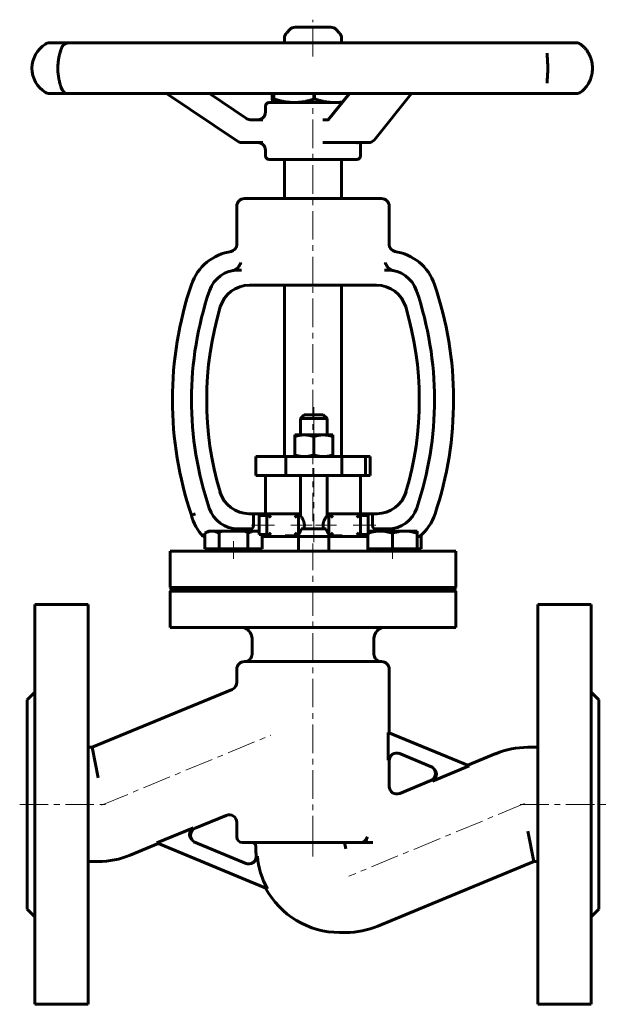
# Model space of a CAD drawing. Header units: millimetres. Extents: x -77 to 77, y -129 to 129.
import ezdxf

# ---------------------------------------------------------------- set-up
doc = ezdxf.new("R2010")
doc.units = ezdxf.units.MM
for name, pattern in [('K5LT-1', [0]), ('K5LT_AXLED', [12, 7.5, -1.5, 1.5, -1.5]), ('K5LT_BASIC', [0])]:
    doc.linetypes.add(name, pattern=pattern)
doc.layers.add('Системный слой (1)', color=7, linetype='Continuous', true_color=0x6c6c6c)

# ---------------------------------------------------------------- blocks, each defined once
blk = doc.blocks.new('U0')
at = {"layer": 'Системный слой (1)', "color": 143, "linetype": 'K5LT_BASIC', "lineweight": 60, "true_color": 0x33acca}
for p, q in [((-11.5, 92.55), (-11.49, 92.55)), ((-11.49, 92.55), (11.5, 92.55))]:
    blk.add_line(p, q, dxfattribs=at)
blk = doc.blocks.new('U1')
at = {"layer": 'Системный слой (1)', "color": 143, "linetype": 'K5LT_BASIC', "lineweight": 60, "true_color": 0x33acca}
for p, q in [((-12.5, 105.03), (-12.5, 106.55)), ((-12.5, 93.55), (-12.5, 95.03))]:
    blk.add_line(p, q, dxfattribs=at)
blk = doc.blocks.new('U2')
at = {"layer": 'Системный слой (1)', "color": 143, "linetype": 'K5LT_BASIC', "lineweight": 60, "true_color": 0x33acca}
for p, q in [((-11.49, 107.55), (-11.5, 107.55)), ((7.66, 107.55), (-11.49, 107.55))]:
    blk.add_line(p, q, dxfattribs=at)
blk = doc.blocks.new('U3')
at = {"layer": 'Системный слой (1)', "color": 143, "linetype": 'K5LT_BASIC', "lineweight": 60, "true_color": 0x33acca}
for p, q in [((65.2, 109.88), (68.51, 109.88)), ((68.51, 109.88), (69.11, 109.88))]:
    blk.add_line(p, q, dxfattribs=at)
blk = doc.blocks.new('U4')
at = {"layer": 'Системный слой (1)', "color": 143, "linetype": 'K5LT_BASIC', "lineweight": 60, "true_color": 0x33acca}
for p, q in [((5.56, 107.55), (6.31, 107.57)), ((6.31, 107.57), (7.06, 107.63)), ((7.06, 107.63), (7.81, 107.74))]:
    blk.add_line(p, q, dxfattribs=at)
blk = doc.blocks.new('U5')
at = {"layer": 'Системный слой (1)', "color": 143, "linetype": 'K5LT_BASIC', "lineweight": 60, "true_color": 0x33acca}
for p, q in [((0, 82.3), (-18, 82.3)), ((18, 82.3), (0, 82.3))]:
    blk.add_line(p, q, dxfattribs=at)
blk = doc.blocks.new('U6')
at = {"layer": 'Системный слой (1)', "color": 143, "linetype": 'K5LT_BASIC', "lineweight": 60, "true_color": 0x33acca}
for p, q in [((5.32, 97.03), (13.39, 97.03)), ((13.39, 97.03), (14.59, 97.03))]:
    blk.add_line(p, q, dxfattribs=at)
blk = doc.blocks.new('U7')
at = {"layer": 'Системный слой (1)', "color": 143, "linetype": 'K5LT_BASIC', "lineweight": 60, "true_color": 0x33acca}
for p, q in [((20, -57.97), (20, -41.3)), ((20, -72.07), (20, -65.29))]:
    blk.add_line(p, q, dxfattribs=at)
blk = doc.blocks.new('U8')
at = {"layer": 'Системный слой (1)', "color": 143, "linetype": 'K5LT_BASIC', "lineweight": 60, "true_color": 0x33acca}
for p, q in [((-20, -44.73), (-20, -41.3)), ((-20, -85.3), (-20, -81.53))]:
    blk.add_line(p, q, dxfattribs=at)
blk = doc.blocks.new('U9')
at = {"layer": 'Системный слой (1)', "color": 143, "linetype": 'K5LT_BASIC', "lineweight": 60, "true_color": 0x33acca}
for p, q in [((-3.8, -0.45), (-3.3, -0.45)), ((3.7, -0.45), (4.2, -0.45))]:
    blk.add_line(p, q, dxfattribs=at)
blk = doc.blocks.new('U10')
at = {"layer": 'Системный слой (1)', "color": 143, "linetype": 'K5LT_BASIC', "lineweight": 60, "true_color": 0x33acca}
for p, q in [((-10.7, 108.49), (-10.63, 107.98)), ((-10.63, 107.98), (-10.57, 107.68)), ((-10.57, 107.68), (-10.51, 107.55)), ((-10.51, 107.55), (-10.5, 107.55)), ((-10.5, 107.55), (-10.5, 107.55)), ((-10.5, 107.55), (-10.49, 107.55))]:
    blk.add_line(p, q, dxfattribs=at)
blk = doc.blocks.new('U11')
at = {"layer": 'Системный слой (1)', "color": 143, "linetype": 'K5LT_BASIC', "lineweight": 60, "true_color": 0x33acca}
for p, q in [((-14.86, -5.02), (-15.23, -5)), ((-14.48, -5.1), (-14.86, -5.02)), ((-14.11, -5.21), (-14.48, -5.1))]:
    blk.add_line(p, q, dxfattribs=at)
blk = doc.blocks.new('U12')
at = {"layer": 'Системный слой (1)', "color": 143, "linetype": 'K5LT_BASIC', "lineweight": 60, "true_color": 0x33acca}
for start, end in [(180, 184.7065), (207.9879, 270)]:
    blk.add_arc((7, -88.44), 22, start, end, dxfattribs=at)
blk = doc.blocks.new('U13')
at = {"layer": 'Системный слой (1)', "color": 143, "linetype": 'K5LT_BASIC', "lineweight": 60, "true_color": 0x33acca}
for p, q in [((47.97, -63.47), (40.63, -66.51)), ((30.94, -70.53), (22.77, -73.91))]:
    blk.add_line(p, q, dxfattribs=at)
blk = doc.blocks.new('U14')
at = {"layer": 'Системный слой (1)', "color": 143, "linetype": 'K5LT_BASIC', "lineweight": 60, "true_color": 0x33acca}
for p, q in [((-30.94, -83.07), (-22.77, -79.68)), ((-47.97, -90.12), (-40.63, -87.08))]:
    blk.add_line(p, q, dxfattribs=at)

msp = doc.modelspace()

# ---------------------------------------------------------------- linework, layer by layer
at = {"layer": 'Системный слой (1)', "color": 30, "linetype": 'K5LT_AXLED', "lineweight": 18, "true_color": 0xff8000}
for p, q in [((0, 119.65), (0, 129.3)), ((0, 59.55), (0, 109.55)), ((0, 12.55), (0, 61.55)), ((0.2, 27.55), (0.2, 18.25)), ((0, -2.45), (0, 11.55)), ((0.2, 11.55), (0.2, -8.45)), ((-16.11, -3.45), (-10.11, -3.45)), ((-5.8, -3.45), (-0.25, -3.45)), ((0.65, -3.45), (6.2, -3.45)), ((10.51, -3.45), (16.51, -3.45)), ((-20.86, -12.3), (-20.86, -7.7)), ((20.86, -12.3), (20.86, -7.7)), ((0, -87.3), (0, -8.3)), ((-55.56, -77.03), (-11.05, -58.59)), ((-77, -76.8), (-54.39, -76.8)), ((55.56, -76.57), (9.44, -95.67)), ((54.39, -76.8), (77, -76.8)), ((0, -90.44), (0, -84.8))]:
    msp.add_line(p, q, dxfattribs=at)
at = {"layer": 'Системный слой (1)', "color": 143, "linetype": 'K5LT_BASIC', "lineweight": 60, "true_color": 0x33acca}
for p, q in [((-6.09, 126.71), (-6.91, 125.88)), ((4.67, 127.3), (-4.67, 127.3)), ((6.09, 126.71), (6.91, 125.88)), ((-7.5, 123.2), (-7.5, 124.47)), ((7.5, 123.2), (7.5, 124.47)), ((-67.95, 123.2), (-69.2, 123.2)), ((-64.18, 123.2), (-67.95, 123.2)), ((-54.09, 123.2), (-64.18, 123.2)), ((-44.8, 123.2), (-54.09, 123.2)), ((-27.84, 123.2), (-44.8, 123.2)), ((-15.16, 123.2), (-27.84, 123.2)), ((4.79, 123.2), (-15.16, 123.2)), ((17.95, 123.2), (4.79, 123.2)), ((36.33, 123.2), (17.95, 123.2)), ((46.95, 123.2), (36.33, 123.2)), ((59.54, 123.2), (46.95, 123.2)), ((65.2, 123.2), (59.54, 123.2)), ((69.11, 123.2), (65.2, 123.2)), ((68.51, 123.2), (67.64, 123.2)), ((61.44, 120.47), (61.44, 120.48)), ((61.44, 112.61), (61.44, 112.61)), ((-69.2, 109.88), (-67.95, 109.88)), ((-67.95, 109.88), (-64.18, 109.88)), ((-64.18, 109.88), (-54.09, 109.88)), ((-54.09, 109.88), (-44.8, 109.88)), ((-44.8, 109.88), (-27.84, 109.88)), ((-19.82, 97.37), (-38.48, 109.88)), ((-27.84, 109.88), (-15.16, 109.88)), ((-17.5, 103.37), (-27.21, 109.88)), ((-15.16, 109.88), (4.79, 109.88)), ((-10.7, 109.88), (-10.7, 108.49)), ((-10.29, 109.88), (-10.29, 108.49)), ((0.42, 109.88), (0.42, 108.49)), ((3.97, 102.96), (9.54, 109.88)), ((4.79, 109.88), (17.95, 109.88)), ((16.14, 97.78), (25.87, 109.88)), ((17.95, 109.88), (36.33, 109.88)), ((36.33, 109.88), (46.95, 109.88)), ((46.95, 109.88), (59.54, 109.88)), ((59.54, 109.88), (65.2, 109.88)), ((-10.5, 107.55), (-10.51, 107.55)), ((-16.39, 103.03), (-16.39, 103.03)), ((-13.16, 103.03), (-16.39, 103.03)), ((4.03, 103.03), (2.59, 103.03)), ((-18.71, 97.03), (-18.21, 97.03)), ((-18.21, 97.03), (-13.16, 97.03)), ((2.59, 97.03), (5.32, 97.03)), ((12.5, 93.55), (12.5, 97.03)), ((-7.5, 82.3), (-7.5, 92.55)), ((7.5, 82.3), (7.5, 92.55)), ((-20, 70.36), (-20, 80.3)), ((20, 70.36), (20, 80.3)), ((-18.75, 63.55), (-19.6, 63.55)), ((19.6, 63.55), (18.76, 63.55)), ((-16.68, 59.55), (-15.83, 59.55)), ((-15.83, 59.55), (-10.67, 59.55)), ((-10.67, 59.55), (10.67, 59.55)), ((-7.5, 14.55), (-7.5, 59.55)), ((7.5, 14.55), (7.5, 59.55)), ((10.67, 59.55), (15.83, 59.55)), ((15.83, 59.55), (16.68, 59.55)), ((-2.3, 25.55), (-3.3, 24.55)), ((-3.3, 20.25), (-3.3, 24.55)), ((-3.3, 24.55), (3.7, 24.55)), ((2.7, 25.55), (-2.3, 25.55)), ((2.7, 25.55), (3.7, 24.55)), ((3.7, 20.25), (3.7, 24.55)), ((-4.8, 20.25), (-2.3, 20.25)), ((-4.8, 19.8), (-4.8, 20.25)), ((-4.8, 19.8), (-4.8, 14.99)), ((-2.3, 20.25), (2.7, 20.25)), ((0.2, 19.8), (0.2, 14.99)), ((2.7, 20.25), (5.2, 20.25)), ((5.2, 20.25), (5.2, 19.8)), ((5.2, 19.8), (5.2, 14.99)), ((-15, 14.55), (-14.28, 14.55)), ((-15, 9.55), (-15, 14.55)), ((-14.28, 14.55), (-7.11, 14.55)), ((-7.11, 14.55), (7.57, 14.55)), ((-7.11, 9.55), (-7.11, 14.55)), ((-4.8, 14.55), (-4.8, 14.99)), ((5.2, 14.99), (5.2, 14.55)), ((7.57, 9.55), (7.57, 14.55)), ((7.57, 14.55), (13.74, 14.55)), ((13.74, 9.55), (13.74, 14.55)), ((13.74, 14.55), (15, 14.55)), ((15, 9.55), (15, 14.55)), ((-15, 9.55), (-14.28, 9.55)), ((-14.28, 9.55), (-7.11, 9.55)), ((-12.5, -0.45), (-12.5, 9.55)), ((-7.11, 9.55), (7.57, 9.55)), ((-3.3, -0.95), (-3.3, 9.55)), ((3.7, -0.95), (3.7, 9.55)), ((7.57, 9.55), (13.74, 9.55)), ((12.5, -0.45), (12.5, 9.55)), ((13.74, 9.55), (15, 9.55)), ((-15.61, -0.45), (-16.75, -0.45)), ((-15.61, -0.45), (-15.61, -3.45)), ((-15.61, -0.45), (-12.11, -0.45)), ((-14.11, -0.95), (-12.11, -0.95)), ((-14.11, -0.95), (-14.11, -5.95)), ((-12.11, -0.45), (-12.11, -6.45)), ((-3.8, -0.45), (-12.11, -0.45)), ((-12.11, -0.45), (-11.11, -1.45)), ((-3.8, -0.45), (-4.8, -1.45)), ((-3.8, -6.45), (-3.8, -0.45)), ((-3.8, -0.95), (-3.3, -0.95)), ((3.7, -0.95), (4.2, -0.95)), ((4.2, -0.45), (5.2, -1.45)), ((12.51, -0.45), (4.2, -0.45)), ((4.2, -0.45), (4.2, -6.45)), ((11.51, -1.45), (12.51, -0.45)), ((12.51, -0.45), (15.61, -0.45)), ((12.51, -6.45), (12.51, -0.45)), ((12.51, -0.95), (14.51, -0.95)), ((14.51, -0.95), (14.51, -5.95)), ((16.75, -0.45), (15.61, -0.45)), ((15.61, -3.45), (15.61, -0.45)), ((-28.37, -5.58), (-27.36, -5)), ((-26.49, -5), (-27.36, -5)), ((-20.86, -5), (-26.49, -5)), ((-15.23, -5), (-20.86, -5)), ((-19.68, -4.45), (-16.36, -4.45)), ((-19.36, -4.45), (-19.36, -5)), ((-14.36, -5), (-15.23, -5)), ((-14.11, -5.14), (-14.36, -5)), ((-3.08, -4.45), (3.48, -4.45)), ((17.61, -5), (14.51, -5)), ((16.36, -4.45), (19.68, -4.45)), ((24.11, -5), (17.61, -5)), ((19.36, -5), (19.36, -4.45)), ((27.36, -5), (24.11, -5)), ((27.36, -5), (27.36, -5.58)), ((-28.81, -6.45), (-28.37, -6.45)), ((-28.37, -9.7), (-28.37, -5.58)), ((-24.61, -9.7), (-24.61, -5.58)), ((-17.11, -9.7), (-17.11, -5.58)), ((-14.11, -5.95), (-12.11, -5.95)), ((-13.35, -9.7), (-13.35, -5.95)), ((-13.35, -6.45), (-12.11, -6.45)), ((-11.11, -5.45), (-12.11, -6.45)), ((-12.11, -6.45), (-7.3, -6.45)), ((-4.02, -6.23), (-7.3, -6.23)), ((-7.3, -6.45), (-7.3, -6.23)), ((-7.3, -6.45), (-4.02, -6.45)), ((-4.02, -6.23), (-4.8, -5.45)), ((-4.02, -6.45), (-4.02, -6.23)), ((-4.02, -6.45), (-3.8, -6.45)), ((-3.8, -6.45), (-3.8, -10.3)), ((-3.8, -6.45), (4.2, -6.45)), ((4.42, -6.45), (4.2, -6.45)), ((4.2, -6.45), (4.2, -10.3)), ((5.2, -5.45), (4.42, -6.23)), ((7.7, -6.23), (4.42, -6.23)), ((4.42, -6.23), (4.42, -6.45)), ((4.42, -6.45), (7.7, -6.45)), ((7.7, -6.23), (7.7, -6.45)), ((7.7, -6.45), (12.51, -6.45)), ((12.51, -6.45), (11.51, -5.45)), ((12.51, -5.95), (14.51, -5.95)), ((12.51, -6.45), (14.36, -6.45)), ((14.36, -9.7), (14.36, -5.95)), ((20.86, -9.7), (20.86, -5.58)), ((27.36, -9.7), (27.36, -5.58)), ((27.98, -6.45), (27.36, -6.45)), ((28.37, -9.7), (28.37, -6.12)), ((-37.5, -10.3), (37.5, -10.3)), ((-37.5, -19.8), (-37.5, -10.3)), ((-26.49, -9.7), (-28.37, -9.7)), ((-27.36, -10.3), (-27.36, -9.7)), ((-24.61, -9.7), (-26.49, -9.7)), ((-20.86, -9.7), (-24.61, -9.7)), ((-17.11, -9.7), (-20.86, -9.7)), ((-15.23, -9.7), (-17.11, -9.7)), ((-13.35, -9.7), (-15.23, -9.7)), ((-14.36, -10.3), (-14.36, -9.7)), ((14.36, -10.3), (14.36, -9.7)), ((17.61, -9.7), (14.36, -9.7)), ((20.86, -9.7), (17.61, -9.7)), ((24.11, -9.7), (20.86, -9.7)), ((27.36, -9.7), (24.11, -9.7)), ((27.36, -10.3), (27.36, -9.7)), ((28.37, -9.7), (27.36, -9.7)), ((37.5, -19.8), (37.5, -10.3)), ((-37.5, -19.8), (37.5, -19.8)), ((-37, -20.3), (-37.5, -19.8)), ((-37.5, -20.8), (-37, -20.3)), ((-37, -20.3), (37, -20.3)), ((37, -20.3), (37.5, -19.8)), ((37.5, -20.8), (37, -20.3)), ((-37.5, -30.3), (-37.5, -20.8)), ((-37.5, -20.8), (37.5, -20.8)), ((37.5, -30.3), (37.5, -20.8)), ((-73, -24.3), (-59, -24.3)), ((-73, -129.3), (-73, -24.3)), ((-59, -129.3), (-59, -24.3)), ((59, -129.3), (59, -24.3)), ((73, -24.3), (59, -24.3)), ((73, -129.3), (73, -24.3)), ((-37.5, -30.3), (37.5, -30.3)), ((-16, -37.3), (-16, -33.3)), ((16, -37.3), (16, -33.3)), ((-18, -39.3), (18, -39.3)), ((-75, -49.3), (-73, -47.3)), ((-57.98, -61.8), (-21.23, -46.58)), ((75, -49.3), (73, -47.3)), ((-75, -104.3), (-75, -49.3)), ((75, -104.3), (75, -49.3)), ((19.77, -65.19), (19.77, -57.88)), ((41.02, -66.68), (19.77, -57.88)), ((-59, -61.8), (-57.98, -61.8)), ((-57.98, -61.8), (-56.39, -69.8)), ((59, -61.8), (56.39, -61.8)), ((22.56, -63.36), (31.29, -66.98)), ((41.02, -66.68), (31.37, -70.68)), ((-41.02, -86.92), (-31.37, -82.92)), ((57.98, -91.8), (56.39, -83.8)), ((-41.02, -86.92), (-11.98, -98.95)), ((-17.41, -92.37), (-31.29, -86.62)), ((-18.5, -86.8), (12.78, -86.8)), ((-15, -88.44), (-15, -87.8)), ((8.61, -88.44), (8.28, -86.8)), ((12.78, -86.8), (13.81, -86.8)), ((13.81, -86.8), (15.73, -86.8)), ((-59, -91.8), (-56.39, -91.8)), ((57.98, -91.8), (17.03, -108.76)), ((59, -91.8), (57.98, -91.8)), ((-75, -104.3), (-73, -106.3)), ((75, -104.3), (73, -106.3)), ((8.61, -110.44), (7, -110.44)), ((-73, -129.3), (-59, -129.3)), ((73, -129.3), (59, -129.3))]:
    msp.add_line(p, q, dxfattribs=at)
for centre, radius, start, end in [((-4.67, 125.3), 2, 90, 135), ((4.67, 125.3), 2, 45, 90), ((-5.5, 124.47), 2, 135, 180), ((5.5, 124.47), 2, 0, 45), ((-66.28, 116.54), 7.5, 122.0906, 237.9094), ((-69.2, 121.2), 2, 90, 122.0906), ((-64.18, 121.2), 2, 90, 168.9952), ((69.11, 121.2), 2, 55.6859, 90), ((-64.18, 111.88), 2, 191.0178, 270), ((-69.2, 111.88), 2, 237.9094, 270), ((69.11, 111.88), 2, 270, 304.3141), ((-11.5, 106.55), 1, 90, 180), ((-14.5, 105.03), 2, 270, 0), ((-18.71, 99.03), 2, 236.1484, 270), ((-14.5, 95.03), 2, 0, 90), ((14.59, 99.03), 2, 270, 321.2216), ((-11.5, 93.55), 1, 180, 270), ((11.5, 93.55), 1, 270, 0), ((-18, 80.3), 2, 90, 180), ((18, 80.3), 2, 0, 90), ((-19.6, 55.55), 13, 97.7856, 161.2446), ((19.6, 55.55), 13, 18.7554, 82.2144), ((19.6, 55.55), 13, 80.8053, 82.2144), ((-19.6, 55.55), 8, 90, 161.2446), ((-19.6, 55.55), 8, 90, 100.5035), ((19.6, 55.55), 8, 18.7554, 90), ((19.6, 55.55), 8, 79.4965, 90), ((57.3, 29.44), 94.21, 161.2446, 198.7278), ((-16.68, 51.55), 8, 90, 163.3586), ((16.68, 51.55), 8, 16.6414, 90), ((-57.3, 29.44), 94.21, 341.4783, 18.7554), ((57.3, 29.44), 89.21, 161.2446, 198.5889), ((-57.3, 29.44), 89.21, 341.4111, 18.7554), ((57.3, 29.44), 85.21, 163.3586, 196.4682), ((-57.3, 29.44), 85.21, 343.5318, 16.6414), ((-16.75, 7.55), 8, 196.4682, 270), ((16.75, 7.55), 8, 270, 343.5318), ((-19.68, 3.55), 8, 198.5889, 270), ((19.68, 3.55), 8, 270, 341.4111), ((-19.31, 2.47), 13.04, 194.5932, 223.1895), ((19.68, 3.55), 13, 309.7173, 341.8978), ((-19, -33.3), 3, 0, 90), ((19, -33.3), 3, 90, 180), ((-18, -37.3), 2, 270, 0), ((18, -37.3), 2, 180, 270), ((-18, -41.3), 2, 90, 180), ((18, -41.3), 2, 0, 90), ((-22, -44.73), 2, 292.5, 0), ((56.39, -83.8), 22, 90, 112.5), ((22, -65.29), 2, 67.5, 180), ((30.18, -68.68), 2, 292.5, 67.4996), ((22, -72.07), 2, 180, 292.5), ((-22, -81.53), 2, 0, 112.5), ((-30.18, -84.92), 2, 112.5, 247.4996), ((-18.5, -85.3), 1.5, 180, 270), ((-153.44, -34.47), 175.25, 342.6278, 343.1409), ((-16, -87.8), 1, 0, 90), ((-56.39, -69.8), 22, 270, 292.5), ((-16.92, -90.41), 2, 247.5, 4.7065), ((7, -88.44), 21.7, 185.135, 208.9685), ((8.61, -88.44), 22, 270, 292.5)]:
    msp.add_arc(centre, radius, start, end, dxfattribs=at)
for centre, major_axis, ratio, start_param, end_param in [((-64.18, 121.2), (-1.96, 0.4), 0.964964, 0.000971, 0.007702), ((69.11, 121.2), (1.15, 1.63), 0.895137, 0.001273, 0.012916), ((-64.18, 111.88), (1.96, 0.4), 0.964964, 3.134077, 3.140579), ((36.33, 111.88), (0, -2), 0.524937, 0, 0.000057), ((36.33, 111.88), (0, 2), 0.83636, 3.141593, 3.141687), ((59.54, 111.88), (0, -2), 0.860353, 0, 0.000091), ((59.54, 111.88), (0, 2), 0.995312, 3.141593, 3.141701), ((69.11, 111.88), (-1.15, 1.63), 0.895137, 3.128702, 3.140323), ((-18.71, 99.03), (-1.11, -1.66), 0.037412, 0, 0.000021), ((14.59, 99.03), (-1.56, 1.25), 0.700009, 3.141593, 3.141657)]:
    msp.add_ellipse(centre, major_axis=major_axis, ratio=ratio, start_param=start_param, end_param=end_param, dxfattribs=at)
for points, knots in [([(-66.14, 111.48), (-66.14, 111.48), (-66.14, 111.48), (-66.14, 111.48), (-66.14, 111.48), (-66.14, 111.49), (-66.14, 111.49), (-66.14, 111.49), (-66.14, 111.49), (-66.14, 111.5), (-66.14, 111.5), (-66.14, 111.5), (-66.14, 111.5), (-66.15, 111.51), (-66.15, 111.53), (-66.16, 111.58), (-66.17, 111.62), (-66.2, 111.7), (-66.21, 111.76), (-66.25, 111.89), (-66.27, 111.97), (-66.33, 112.15), (-66.36, 112.25), (-66.43, 112.51), (-66.47, 112.68), (-66.56, 113.03), (-66.6, 113.2), (-66.66, 113.47), (-66.68, 113.57), (-66.74, 113.86), (-66.77, 114.06), (-66.84, 114.47), (-66.87, 114.68), (-66.91, 115.1), (-66.93, 115.3), (-66.96, 115.71), (-66.97, 115.91), (-66.98, 116.33), (-66.98, 116.55), (-66.97, 116.99), (-66.97, 117.21), (-66.94, 117.63), (-66.93, 117.83), (-66.89, 118.23), (-66.86, 118.43), (-66.81, 118.82), (-66.77, 119.02), (-66.7, 119.4), (-66.67, 119.57), (-66.61, 119.82), (-66.6, 119.89), (-66.54, 120.14), (-66.5, 120.3), (-66.42, 120.61), (-66.38, 120.76), (-66.3, 121.01), (-66.27, 121.11), (-66.22, 121.29), (-66.2, 121.37), (-66.17, 121.48), (-66.16, 121.52), (-66.15, 121.55), (-66.15, 121.56), (-66.14, 121.57), (-66.14, 121.58), (-66.14, 121.59), (-66.14, 121.59), (-66.14, 121.59), (-66.14, 121.59), (-66.14, 121.59), (-66.14, 121.6), (-66.14, 121.6), (-66.14, 121.6), (-66.14, 121.6), (-66.14, 121.6), (-66.14, 121.6)], [0, 0, 0, 0, 0.051573, 0.051573, 0.103146, 0.103146, 0.206293, 0.206293, 0.297707, 0.297707, 0.386682, 0.386682, 0.412585, 0.412585, 0.82517, 0.82517, 1.486215, 1.486215, 2.14726, 2.14726, 2.974891, 2.974891, 3.802523, 3.802523, 4.983444, 4.983444, 6.01458, 6.01458, 6.531567, 6.531567, 7.565252, 7.565252, 8.563243, 8.563243, 9.491035, 9.491035, 10.383396, 10.383396, 11.328247, 11.328247, 12.284557, 12.284557, 13.196738, 13.196738, 14.110024, 14.110024, 15.094044, 15.094044, 16.058984, 16.058984, 16.486418, 16.486418, 17.51794, 17.51794, 18.642505, 18.642505, 19.592809, 19.592809, 20.543112, 20.543112, 21.25283, 21.25283, 21.405205, 21.405205, 21.618104, 21.618104, 21.707178, 21.707178, 21.709955, 21.709955, 21.867056, 21.867056, 21.974994, 21.974994, 21.999562, 21.999562, 21.999562, 21.999562]), ([(70.26, 122.84), (70.45, 122.7), (70.65, 122.55), (71.02, 122.22), (71.2, 122.04), (71.54, 121.67), (71.7, 121.48), (72, 121.07), (72.14, 120.85), (72.39, 120.42), (72.51, 120.21), (72.72, 119.76), (72.81, 119.53), (72.98, 119.05), (73.05, 118.81), (73.18, 118.32), (73.23, 118.08), (73.3, 117.6), (73.33, 117.37), (73.36, 116.88), (73.37, 116.63), (73.36, 116.13), (73.34, 115.88), (73.29, 115.4), (73.26, 115.16), (73.17, 114.7), (73.11, 114.47), (72.98, 114.02), (72.9, 113.79), (72.72, 113.33), (72.62, 113.11), (72.4, 112.68), (72.29, 112.47), (72.04, 112.08), (71.91, 111.9), (71.65, 111.55), (71.51, 111.39), (71.21, 111.06), (71.05, 110.89), (70.72, 110.6), (70.55, 110.46), (70.35, 110.31), (70.3, 110.28), (70.26, 110.25)], [0, 0, 0, 0, 1.793686, 1.793686, 3.393762, 3.393762, 4.877384, 4.877384, 6.256755, 6.256755, 7.503734, 7.503734, 8.723831, 8.723831, 9.927639, 9.927639, 11.049567, 11.049567, 12.113374, 12.113374, 13.233939, 13.233939, 14.36258, 14.36258, 15.446515, 15.446515, 16.518474, 16.518474, 17.676099, 17.676099, 18.888541, 18.888541, 20.104987, 20.104987, 21.351588, 21.351588, 22.600661, 22.600661, 24.081541, 24.081541, 25.57529, 25.57529, 25.999543, 25.999543, 25.999543, 25.999543]), ([(61.44, 120.47), (61.44, 120.42), (61.44, 120.36), (61.45, 120.22), (61.45, 120.14), (61.47, 119.94), (61.47, 119.81), (61.49, 119.53), (61.51, 119.38), (61.53, 119.05), (61.54, 118.87), (61.57, 118.5), (61.58, 118.31), (61.6, 117.94), (61.61, 117.77), (61.62, 117.43), (61.62, 117.26), (61.63, 116.91), (61.63, 116.72), (61.63, 116.37), (61.63, 116.21), (61.63, 116.01), (61.63, 115.97), (61.62, 115.77), (61.62, 115.6), (61.61, 115.27), (61.6, 115.1), (61.59, 114.91), (61.59, 114.88), (61.57, 114.66), (61.56, 114.48), (61.54, 114.13), (61.53, 113.95), (61.51, 113.7), (61.5, 113.62), (61.49, 113.48), (61.49, 113.43), (61.48, 113.37), (61.48, 113.35), (61.48, 113.29), (61.47, 113.24), (61.47, 113.16), (61.47, 113.14), (61.46, 113.09), (61.46, 113.07), (61.46, 113), (61.45, 112.96), (61.45, 112.88), (61.45, 112.84), (61.44, 112.73), (61.44, 112.67), (61.44, 112.61)], [0, 0, 0, 0, 1.33171, 1.33171, 2.663419, 2.663419, 4.341664, 4.341664, 6.076784, 6.076784, 7.842669, 7.842669, 9.594137, 9.594137, 11.102761, 11.102761, 12.471904, 12.471904, 14.013007, 14.013007, 15.348356, 15.348356, 15.643739, 15.643739, 17.046406, 17.046406, 18.461327, 18.461327, 18.747317, 18.747317, 20.417906, 20.417906, 22.174885, 22.174885, 23.124655, 23.124655, 23.770348, 23.770348, 23.93344, 23.93344, 24.602592, 24.602592, 24.938162, 24.938162, 25.271841, 25.271841, 25.94109, 25.94109, 26.602617, 26.602617, 28, 28, 28, 28]), ([(-17.5, 103.37), (-17.5, 103.37), (-17.5, 103.37), (-17.49, 103.36), (-17.49, 103.36), (-17.48, 103.36), (-17.48, 103.35), (-17.46, 103.34), (-17.45, 103.34), (-17.42, 103.32), (-17.4, 103.31), (-17.35, 103.27), (-17.31, 103.25), (-17.2, 103.2), (-17.13, 103.17), (-16.98, 103.12), (-16.9, 103.1), (-16.75, 103.06), (-16.67, 103.05), (-16.53, 103.03), (-16.46, 103.03), (-16.39, 103.03), (-16.39, 103.03), (-16.39, 103.03)], [0, 0, 0, 0, 0.074423, 0.074423, 0.19846, 0.19846, 0.421728, 0.421728, 0.843457, 0.843457, 1.662106, 1.662106, 3.200126, 3.200126, 6.000126, 6.000126, 8.800126, 8.800126, 11.600126, 11.600126, 13.99955, 13.99955, 14, 14, 14, 14]), ([(3.94, 102.92), (3.94, 102.92), (3.94, 102.93), (3.95, 102.93), (3.95, 102.93), (3.95, 102.94), (3.96, 102.94), (3.96, 102.94), (3.96, 102.95), (3.97, 102.95), (3.97, 102.96), (3.97, 102.96)], [0, 0, 0, 0, 0.4, 0.4, 0.8, 0.8, 1.2, 1.2, 1.6, 1.6, 2, 2, 2, 2]), ([(11.51, 96.9), (11.51, 96.9), (11.51, 96.9), (11.52, 96.91), (11.53, 96.92), (11.56, 96.94), (11.58, 96.95), (11.62, 96.97), (11.65, 96.99), (11.7, 97.01), (11.73, 97.01), (11.79, 97.03), (11.81, 97.03), (11.84, 97.03), (11.85, 97.03), (11.86, 97.03), (11.86, 97.03), (11.86, 97.03)], [0, 0, 0, 0, 1.598672, 1.598672, 3.222501, 3.222501, 4.811467, 4.811467, 6.383986, 6.383986, 7.92257, 7.92257, 9.434256, 9.434256, 9.954562, 9.954562, 10, 10, 10, 10]), ([(-21.68, 68.38), (-21.15, 68.47), (-20.29, 69.01), (-20, 69.96), (-20, 70.36)], [0, 0, 0, 0, 0.571429, 1, 1, 1, 1]), ([(21.68, 68.38), (21.15, 68.47), (20.29, 69.01), (20, 69.95), (20, 70.36)], [0, 0, 0, 0, 0.5714215, 0.9991414, 0.9991414, 0.9991414, 0.9991414]), ([(-20.86, 63.46), (-20.66, 63.52), (-20.47, 63.6), (-20.07, 63.85), (-19.86, 64.02), (-19.51, 64.39), (-19.37, 64.59), (-19.13, 65.01), (-19.03, 65.24), (-18.96, 65.46), (-18.96, 65.47), (-18.96, 65.47)], [0.0005344, 0.0005344, 0.0005344, 0.0005344, 0.062042, 0.062042, 0.1466153, 0.1466153, 0.230719, 0.230719, 0.3214244, 0.3214244, 0.322308, 0.322308, 0.322308, 0.322308]), ([(18.96, 65.47), (18.96, 65.47), (18.96, 65.46), (19.03, 65.24), (19.13, 65.01), (19.37, 64.59), (19.51, 64.39), (19.86, 64.02), (20.07, 63.85), (20.47, 63.6), (20.66, 63.52), (20.86, 63.46)], [-0.0008908, -0.0008908, -0.0008908, -0.0008908, 0, 0, 0.0914481, 0.0914481, 0.1762391, 0.1762391, 0.2615043, 0.2615043, 0.323515, 0.323515, 0.323515, 0.323515]), ([(-21.06, 63.41), (-21.03, 63.42), (-20.99, 63.43), (-20.92, 63.44), (-20.89, 63.44), (-20.81, 63.46), (-20.77, 63.46), (-20.69, 63.47), (-20.65, 63.48), (-20.56, 63.49), (-20.51, 63.5), (-20.46, 63.5)], [0, 0, 0, 0, 3.070303, 3.070303, 6.140605, 6.140605, 9.210908, 9.210908, 12.28121, 12.28121, 15.351513, 15.351513, 15.351513, 15.351513]), ([(-20.51, 63.5), (-20.53, 63.49), (-20.54, 63.49), (-20.58, 63.49), (-20.6, 63.49), (-20.67, 63.48), (-20.7, 63.47), (-20.78, 63.46), (-20.81, 63.46), (-20.88, 63.44), (-20.92, 63.44), (-20.99, 63.43), (-21.03, 63.42), (-21.06, 63.41)], [0, 0, 0, 0, 0.819961, 0.819961, 2.186562, 2.186562, 4.373124, 4.373124, 6.721029, 6.721029, 9.068934, 9.068934, 11.739524, 11.739524, 11.739524, 11.739524]), ([(21.06, 63.41), (21.03, 63.42), (20.99, 63.43), (20.92, 63.44), (20.89, 63.44), (20.81, 63.46), (20.77, 63.46), (20.69, 63.47), (20.65, 63.48), (20.56, 63.49), (20.51, 63.5), (20.46, 63.5)], [0, 0, 0, 0, 3.070303, 3.070303, 6.140605, 6.140605, 9.210908, 9.210908, 12.28121, 12.28121, 15.351513, 15.351513, 15.351513, 15.351513]), ([(-30.97, -0.53), (-30.97, -0.53), (-30.97, -0.53), (-31.1, -0.57), (-31.23, -0.6), (-31.46, -0.67), (-31.56, -0.7), (-31.74, -0.76), (-31.81, -0.78), (-31.9, -0.81), (-31.93, -0.81), (-31.93, -0.81)], [-0.3146833, -0.3146833, -0.3146833, -0.3146833, -0.314099, -0.314099, -0.2742277, -0.2742277, -0.2351462, -0.2351462, -0.1960913, -0.1960913, -0.1570495, -0.1570495, -0.1570495, -0.1570495]), ([(-3.3, -0.95), (-3.3, -0.95), (-3.29, -0.97), (-3.25, -1.02), (-3.19, -1.11), (-3.11, -1.23), (-3.01, -1.38), (-2.89, -1.57), (-2.79, -1.74), (-2.69, -1.91), (-2.62, -2.06), (-2.56, -2.19), (-2.49, -2.34), (-2.41, -2.55), (-2.33, -2.79), (-2.29, -3.02), (-2.26, -3.19), (-2.25, -3.37), (-2.25, -3.53), (-2.26, -3.68), (-2.28, -3.82), (-2.32, -4.05), (-2.38, -4.27), (-2.44, -4.42), (-2.45, -4.45)], [0, 0, 0, 0, 1.521033, 3.099369, 4.522417, 5.671888, 7.561359, 9.094129, 10.446803, 11.468307, 12.626728, 13.244601, 13.859857, 15.254223, 16.943916, 17.65583, 18.647768, 19.496907, 20.275883, 21.094634, 21.559972, 22.404437, 24.492862, 25, 25, 25, 25]), ([(2.84, -4.45), (2.8, -4.34), (2.73, -4.13), (2.68, -3.87), (2.66, -3.7), (2.65, -3.56), (2.65, -3.41), (2.66, -3.21), (2.68, -3.05), (2.72, -2.86), (2.76, -2.7), (2.82, -2.51), (2.9, -2.31), (2.98, -2.13), (3.09, -1.92), (3.17, -1.76), (3.27, -1.6), (3.35, -1.47), (3.46, -1.3), (3.57, -1.14), (3.65, -1.02), (3.69, -0.96), (3.7, -0.95), (3.7, -0.95)], [0, 0, 0, 0, 1.883735, 3.101325, 3.856916, 4.258738, 5.086897, 5.977054, 7.005637, 7.461357, 8.649226, 9.47169, 10.344635, 11.875955, 12.718024, 14.092661, 15.034782, 16.117549, 17.222278, 19.417376, 21.296674, 22.831909, 24, 24, 24, 24]), ([(-26.49, -5), (-26.6, -5), (-26.83, -5.01), (-27.16, -5.07), (-27.46, -5.16), (-27.86, -5.31), (-28.15, -5.45), (-28.37, -5.58)], [0, 0, 0, 0, 1.447402, 2.799721, 4.280074, 5.188369, 8, 8, 8, 8]), ([(-24.61, -5.58), (-24.75, -5.5), (-24.96, -5.39), (-25.27, -5.25), (-25.5, -5.16), (-25.75, -5.09), (-26.01, -5.03), (-26.27, -5), (-26.43, -5), (-26.49, -5)], [0, 0, 0, 0, 2.192924, 3.518258, 4.904265, 6.009799, 7.422733, 9.058584, 10, 10, 10, 10]), ([(-15.23, -5), (-15.35, -5), (-15.57, -5.01), (-15.91, -5.07), (-16.2, -5.16), (-16.61, -5.31), (-16.89, -5.45), (-17.11, -5.58)], [0, 0, 0, 0, 1.447402, 2.799721, 4.280074, 5.188369, 8, 8, 8, 8]), ([(-15.61, -3.45), (-15.61, -3.5), (-15.62, -3.59), (-15.64, -3.7), (-15.65, -3.77), (-15.68, -3.85), (-15.7, -3.92), (-15.75, -4.02), (-15.79, -4.09), (-15.85, -4.17), (-15.9, -4.23), (-15.95, -4.28), (-16.02, -4.34), (-16.12, -4.4), (-16.23, -4.44), (-16.31, -4.45), (-16.35, -4.45), (-16.36, -4.45)], [0, 0, 0, 0, 1.533852, 2.805553, 3.311025, 3.898782, 5.395452, 6.003051, 7.56598, 8.579338, 9.658306, 10.760987, 11.814128, 13.459665, 15.67165, 17.498031, 18, 18, 18, 18]), ([(-3.8, -5.95), (-3.8, -5.95), (-3.79, -5.94), (-3.77, -5.9), (-3.73, -5.84), (-3.68, -5.76), (-3.63, -5.66), (-3.55, -5.53), (-3.46, -5.36), (-3.36, -5.17), (-3.26, -4.95), (-3.17, -4.72), (-3.11, -4.54), (-3.08, -4.45)], [0, 0, 0, 0, 1.457048, 2.395196, 3.713178, 4.746471, 5.651261, 6.964646, 8.436994, 9.900804, 10.974815, 12.643273, 14, 14, 14, 14]), ([(3.48, -4.45), (3.52, -4.6), (3.62, -4.87), (3.78, -5.21), (3.9, -5.44), (4, -5.61), (4.08, -5.75), (4.15, -5.87), (4.19, -5.94), (4.2, -5.95), (4.2, -5.95)], [0, 0, 0, 0, 1.822405, 3.547813, 5.165205, 5.957281, 7.113359, 8.570736, 9.979059, 11, 11, 11, 11]), ([(17.61, -5), (17.41, -5), (17.02, -5.01), (16.4, -5.08), (15.56, -5.22), (14.92, -5.4), (14.51, -5.53)], [0, 0, 0, 0, 1.338947, 2.630938, 4.138149, 7, 7, 7, 7]), ([(16.36, -4.45), (16.33, -4.45), (16.26, -4.44), (16.15, -4.41), (16.07, -4.37), (15.98, -4.3), (15.91, -4.24), (15.84, -4.16), (15.8, -4.1), (15.75, -4.02), (15.72, -3.95), (15.68, -3.86), (15.65, -3.76), (15.62, -3.61), (15.61, -3.51), (15.61, -3.45)], [0, 0, 0, 0, 1.828208, 3.283856, 4.712931, 5.759361, 7.727827, 8.318598, 9.414285, 10.380728, 11.209217, 11.894783, 13.112472, 14.495698, 16, 16, 16, 16]), ([(20.86, -5.58), (20.63, -5.5), (20.25, -5.39), (19.73, -5.25), (19.31, -5.16), (18.89, -5.09), (18.44, -5.03), (18, -5), (17.71, -5), (17.61, -5)], [0, 0, 0, 0, 2.192924, 3.518258, 4.904265, 6.009799, 7.422733, 9.058584, 10, 10, 10, 10]), ([(24.11, -5), (23.91, -5), (23.53, -5.01), (22.94, -5.07), (22.43, -5.16), (21.92, -5.27), (21.42, -5.4), (21.05, -5.51), (20.86, -5.58)], [0, 0, 0, 0, 1.628328, 3.149686, 4.815083, 5.836915, 7.376988, 9, 9, 9, 9]), ([(27.36, -5.58), (27.13, -5.5), (26.75, -5.39), (26.23, -5.25), (25.81, -5.16), (25.39, -5.09), (24.94, -5.03), (24.5, -5), (24.21, -5), (24.11, -5)], [0, 0, 0, 0, 2.192924, 3.518258, 4.904265, 6.009799, 7.422733, 9.058584, 10, 10, 10, 10]), ([(14.28, -85.3), (14.24, -85.41), (14.16, -85.62), (14.03, -85.87), (13.9, -86.06), (13.78, -86.23), (13.61, -86.4), (13.44, -86.55), (13.27, -86.66), (13.13, -86.72), (13.01, -86.77), (12.89, -86.79), (12.82, -86.8), (12.78, -86.8)], [0, 0, 0, 0, 2.151359, 3.871994, 4.791932, 6.015254, 7.526683, 8.976652, 10.272908, 11.347048, 12.138723, 13.137019, 14, 14, 14, 14])]:
    msp.add_open_spline(points, degree=3, knots=knots, dxfattribs=at)
for points in [[(-10.49, 107.55), (-10.4, 107.55), (-10.29, 108.49)], [(-10.29, 108.49), (-7.42, 107.55), (-4.93, 107.55)], [(-4.93, 107.55), (-2.45, 107.55), (0.42, 108.49)], [(0.42, 108.49), (3.17, 107.55), (5.56, 107.55)], [(-2.3, 20.25), (-3.46, 20.25), (-4.8, 19.8)], [(0.2, 19.8), (-1.14, 20.25), (-2.3, 20.25)], [(2.7, 20.25), (1.54, 20.25), (0.2, 19.8)], [(5.2, 19.8), (3.86, 20.25), (2.7, 20.25)], [(-4.8, 14.99), (-3.46, 14.55), (-2.3, 14.55)], [(-2.3, 14.55), (-1.14, 14.55), (0.2, 14.99)], [(0.2, 14.99), (1.54, 14.55), (2.7, 14.55)], [(2.7, 14.55), (3.86, 14.55), (5.2, 14.99)]]:
    msp.add_rational_spline(points, [1, 1.0379548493, 1], degree=2, dxfattribs=at)
for points in [[(-21.06, 63.41), (-20.99, 63.43), (-20.92, 63.44), (-20.86, 63.46)], [(20.86, 63.46), (20.92, 63.44), (20.99, 63.43), (21.06, 63.41)]]:
    msp.add_open_spline(points, degree=3, dxfattribs=at)
at = {"layer": 'Системный слой (1)', "color": 7, "linetype": 'K5LT-1'}
for points, knots in [([(-20.86, -5), (-20.96, -5), (-21.17, -5), (-21.49, -5.01), (-21.8, -5.04), (-22.2, -5.07), (-22.67, -5.14), (-23.29, -5.25), (-23.94, -5.39), (-24.41, -5.52), (-24.61, -5.58)], [0, 0, 0, 0, 1.818464, 3.636928, 5.455392, 7.273856, 10.465691, 13.657526, 18.304216, 22, 22, 22, 22]), ([(-17.11, -5.58), (-17.19, -5.56), (-17.39, -5.5), (-17.79, -5.39), (-18.35, -5.26), (-18.93, -5.15), (-19.48, -5.08), (-19.86, -5.04), (-20.17, -5.02), (-20.4, -5.01), (-20.63, -5), (-20.78, -5), (-20.86, -5)], [0, 0, 0, 0, 1.432862, 3.725441, 7.16431, 11.338281, 14.003711, 16.66914, 18.001855, 19.33457, 20.667285, 22, 22, 22, 22]), ([(22.56, -63.36), (22.53, -63.35), (22.46, -63.32), (22.32, -63.28), (22.14, -63.23), (21.98, -63.21), (21.82, -63.2), (21.72, -63.2), (21.55, -63.22), (21.45, -63.23), (21.35, -63.25), (21.33, -63.26), (21.27, -63.27), (21.16, -63.3), (21.02, -63.35), (20.88, -63.41), (20.78, -63.47), (20.66, -63.54), (20.54, -63.63), (20.38, -63.76), (20.25, -63.9), (20.13, -64.06), (20.03, -64.21), (19.95, -64.36), (19.89, -64.51), (19.84, -64.67), (19.81, -64.8), (19.79, -64.91), (19.78, -65.01), (19.77, -65.11), (19.77, -65.16), (19.77, -65.19)], [0, 0, 0, 0, 0.444972, 0.889945, 1.779889, 2.669834, 2.807477, 3.788164, 3.890154, 4.927967, 4.981406, 5.082561, 5.28487, 5.689489, 6.4981, 7.037786, 7.577473, 7.870542, 8.688095, 9.505647, 10.322308, 11.116318, 11.894268, 12.437802, 13.206939, 13.920961, 14.396858, 14.872755, 15.312352, 15.656176, 16, 16, 16, 16]), ([(31.29, -66.98), (31.32, -66.99), (31.38, -67.02), (31.48, -67.06), (31.57, -67.12), (31.69, -67.19), (31.83, -67.3), (31.97, -67.43), (32.09, -67.55), (32.19, -67.68), (32.29, -67.82), (32.37, -67.97), (32.44, -68.12), (32.49, -68.25), (32.52, -68.37), (32.55, -68.51), (32.58, -68.65), (32.59, -68.83), (32.59, -69.04), (32.56, -69.22), (32.52, -69.38), (32.48, -69.52), (32.42, -69.67), (32.35, -69.81), (32.28, -69.92), (32.21, -70.02), (32.13, -70.14), (32.02, -70.25), (31.9, -70.36), (31.78, -70.45), (31.65, -70.54), (31.51, -70.62), (31.42, -70.66), (31.37, -70.68)], [0, 0, 0, 0, 0.405329, 0.810658, 1.24868, 1.686703, 2.555271, 3.317724, 4.03095, 4.575087, 5.320016, 6.064944, 6.687551, 7.214311, 7.741072, 8.243827, 8.876396, 9.422533, 10.4115, 11.387215, 11.707737, 12.348782, 13.098384, 13.691231, 14.191888, 14.691719, 15.172766, 15.902749, 16.605526, 17.068595, 17.760223, 18.461722, 19, 19, 19, 19]), ([(-31.29, -86.62), (-31.32, -86.61), (-31.38, -86.58), (-31.48, -86.53), (-31.57, -86.48), (-31.69, -86.4), (-31.83, -86.3), (-31.97, -86.17), (-32.09, -86.04), (-32.19, -85.91), (-32.29, -85.77), (-32.37, -85.62), (-32.44, -85.48), (-32.49, -85.35), (-32.52, -85.22), (-32.55, -85.09), (-32.58, -84.95), (-32.59, -84.77), (-32.59, -84.56), (-32.56, -84.37), (-32.52, -84.21), (-32.48, -84.08), (-32.42, -83.92), (-32.35, -83.79), (-32.28, -83.67), (-32.21, -83.57), (-32.13, -83.46), (-32.02, -83.34), (-31.9, -83.24), (-31.78, -83.14), (-31.65, -83.06), (-31.51, -82.98), (-31.42, -82.94), (-31.37, -82.92)], [0, 0, 0, 0, 0.405329, 0.810658, 1.24868, 1.686703, 2.555271, 3.317724, 4.03095, 4.575087, 5.320016, 6.064944, 6.687551, 7.214311, 7.741072, 8.243827, 8.876396, 9.422533, 10.4115, 11.387215, 11.707737, 12.348782, 13.098384, 13.691231, 14.191888, 14.691719, 15.172766, 15.902749, 16.605526, 17.068595, 17.760223, 18.461722, 19, 19, 19, 19]), ([(-17.41, -92.37), (-17.37, -92.38), (-17.31, -92.41), (-17.17, -92.45), (-16.99, -92.5), (-16.84, -92.52), (-16.68, -92.53), (-16.58, -92.53), (-16.48, -92.52), (-16.45, -92.52), (-16.4, -92.52), (-16.31, -92.51), (-16.21, -92.49), (-16.09, -92.46), (-15.98, -92.43), (-15.86, -92.39), (-15.74, -92.34), (-15.64, -92.28), (-15.52, -92.22), (-15.39, -92.13), (-15.23, -92), (-15.09, -91.86), (-14.97, -91.7), (-14.87, -91.56), (-14.8, -91.42), (-14.75, -91.31), (-14.71, -91.19), (-14.67, -91.08), (-14.64, -90.96), (-14.62, -90.85), (-14.6, -90.7), (-14.6, -90.57), (-14.6, -90.45), (-14.61, -90.4), (-14.61, -90.38)], [0, 0, 0, 0, 0.445182, 0.890364, 1.780728, 2.671092, 2.813612, 3.798053, 3.900617, 4.006691, 4.174131, 4.509011, 5.178772, 5.457558, 5.988188, 6.534419, 7.08065, 7.626882, 7.923693, 8.752397, 9.5811, 10.408097, 11.227618, 12.025074, 12.574152, 13.09337, 13.59966, 14.10559, 14.587025, 15.076565, 15.532495, 16.433513, 16.716757, 17, 17, 17, 17])]:
    msp.add_open_spline(points, degree=3, knots=knots, dxfattribs=at)

# ---------------------------------------------------------------- block references
at = {"layer": 'Системный слой (1)'}
for name in ['U3', 'U1', 'U2', 'U10', 'U4', 'U6', 'U0', 'U5', 'U9', 'U11', 'U8', 'U7', 'U13', 'U14', 'U12']:
    msp.add_blockref(name, (0, 0), dxfattribs=at)

doc.saveas('drawing.dxf')
